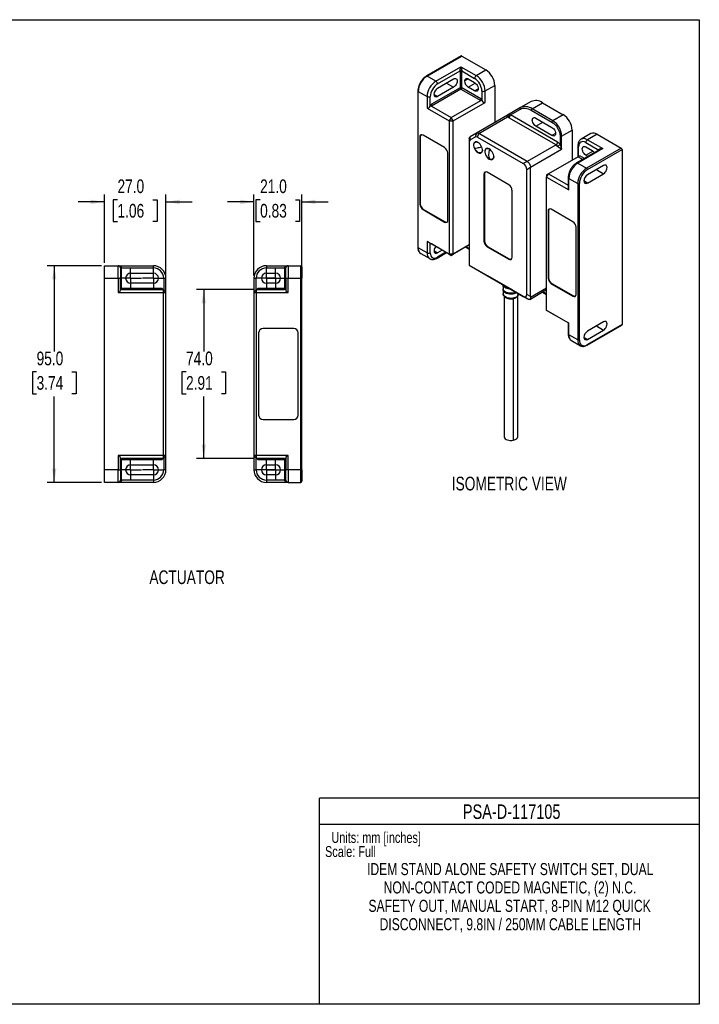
# Model space of a CAD drawing. Header units: millimetres. Extents: x 0 to 559, y 0 to 432.
# Tile 2 of 2: x 261 to 559, y 0 to 432. Entities that reach past the tile are written whole.
import ezdxf

# ---------------------------------------------------------------- set-up
doc = ezdxf.new("R2010")
doc.units = ezdxf.units.MM
doc.linetypes.add('CENTERX2', pattern=[20.32, 12.7, -2.54, 2.54, -2.54])
doc.layers.add('CENTER', color=40, linetype='CENTERX2')
doc.layers.add('DIMENSIONS', color=140, linetype='Continuous', lineweight=25)
doc.layers.add('TEXT', color=140, linetype='Continuous', lineweight=25)
doc.styles.add('SLDTEXTSTYLE0', font='TXT', dxfattribs={"width": 0.75})
doc.dimstyles.new('SLDDIMSTYLE1', dxfattribs={"dimtxt": 6, "dimasz": 6, "dimexe": 0, "dimexo": 0.0625, "dimgap": 1.5, "dimtad": 0, "dimtih": 1, "dimtoh": 1, "dimdec": 1, "dimrnd": 1e-09, "dimzin": 4, "dimdsep": 46, "dimtxsty": 'SLDTEXTSTYLE0', "dimsah": 1, "dimcen": 0.09, "dimadec": 0, "dimazin": 1, "dimtfac": 1, "dimtdec": 1, "dimtofl": 0, "dimtmove": 0, "dimatfit": 3, "dimfxl": 0, "dimfrac": 2, "dimtolj": 1, "dimtzin": 12, "dimarcsym": 0})
doc.dimstyles.new('SLDDIMSTYLE2', dxfattribs={"dimtxt": 6, "dimasz": 6, "dimexe": 0, "dimexo": 0.0625, "dimgap": 1.5, "dimtad": 0, "dimtih": 1, "dimtoh": 1, "dimdec": 1, "dimrnd": 1e-09, "dimzin": 4, "dimdsep": 46, "dimtxsty": 'SLDTEXTSTYLE0', "dimsah": 1, "dimcen": 0.09, "dimadec": 0, "dimazin": 1, "dimtfac": 1, "dimtdec": 1, "dimtmove": 0, "dimatfit": 0, "dimfxl": 0, "dimfrac": 2, "dimtolj": 1, "dimtzin": 12, "dimarcsym": 0})

# ---------------------------------------------------------------- blocks, each defined once
blk = doc.blocks.new('SW_NOTE_0')
at = {"layer": 'TEXT', "color": 0, "char_height": 6, "attachment_point": 1, "style": 'SLDTEXTSTYLE0'}
for s, insert in [('NOTES:', (0, 7.73)), ('1. DIMENSIONS CAN BE CHANGED BY MANUFACTURER WITHOUT NOTICE.', (4.5, -7.78)), ('2. DIMENSIONS DO NOT IMPLY TOLERANCE.', (4.5, -23.3))]:
    blk.add_mtext(s, dxfattribs=dict(at, insert=insert))
blk = doc.blocks.new('SW_NOTE_0_1')
at = {"layer": 'TEXT', "color": 0, "char_height": 5.2917, "attachment_point": 2, "style": 'SLDTEXTSTYLE0'}
for s, insert in [('IDEM STAND ALONE SAFETY SWITCH SET, DUAL', (75.49, 6.82)), ('NON-CONTACT CODED MAGNETIC, (2) N.C.', (75.4, -1.23)), ('SAFETY OUT, MANUAL START, 8-PIN M12 QUICK', (75.23, -9.29)), ('DISCONNECT, 9.8IN / 250MM CABLE LENGTH', (75.56, -17.35))]:
    blk.add_mtext(s, dxfattribs=dict(at, insert=insert))
blk = doc.blocks.new('_D_8')
at = {"layer": 'DIMENSIONS'}
for p, q in [((296.5, 323.91), (272.59, 323.91)), ((275.77, 323.91), (275.77, 286.27)), ((268.01, 277.3), (266.18, 277.3)), ((266.18, 277.3), (266.18, 267.77)), ((283.52, 277.3), (285.35, 277.3)), ((285.35, 277.3), (285.35, 267.77)), ((266.18, 267.77), (268.01, 267.77)), ((285.35, 267.77), (283.52, 267.77)), ((275.77, 228.91), (275.77, 266.55)), ((296.5, 228.91), (272.59, 228.91))]:
    blk.add_line(p, q, dxfattribs=at)
for points in [[(275.77, 323.91), (274.84, 317.91), (276.69, 317.91)], [(275.77, 228.91), (276.69, 234.91), (274.84, 234.91)]]:
    blk.add_solid(points, dxfattribs=at)
at = {"layer": 'DIMENSIONS', "char_height": 6, "attachment_point": 1, "style": 'SLDTEXTSTYLE0'}
for s, insert in [('95.0', (268.01, 286.25)), ('3.74', (268.01, 275.51))]:
    blk.add_mtext(s, dxfattribs=dict(at, insert=insert))
blk = doc.blocks.new('_D_9')
at = {"layer": 'DIMENSIONS'}
for p, q in [((297.77, 325.18), (297.77, 355.09)), ((324.77, 313.48), (324.77, 355.09)), ((297.77, 351.91), (286.23, 351.91)), ((303.51, 352.8), (301.68, 352.8)), ((301.68, 352.8), (301.68, 343.27)), ((319.02, 352.8), (320.85, 352.8)), ((320.85, 352.8), (320.85, 343.27)), ((324.77, 351.91), (336.3, 351.91)), ((301.68, 343.27), (303.51, 343.27)), ((320.85, 343.27), (319.02, 343.27))]:
    blk.add_line(p, q, dxfattribs=at)
for points in [[(297.77, 351.91), (291.77, 352.84), (291.77, 350.99)], [(324.77, 351.91), (330.77, 350.99), (330.77, 352.84)]]:
    blk.add_solid(points, dxfattribs=at)
at = {"layer": 'DIMENSIONS', "char_height": 6, "attachment_point": 1, "style": 'SLDTEXTSTYLE0'}
for s, insert in [('27.0', (303.51, 361.75)), ('1.06', (303.51, 351.01))]:
    blk.add_mtext(s, dxfattribs=dict(at, insert=insert))
blk = doc.blocks.new('SW_CENTERMARKSYMBOL_4')
at = {"layer": 'CENTER', "color": 0}
for p, q in [((0, 2.54), (0, 4.74)), ((-2.54, 0), (-4.74, 0)), ((0, 0), (-2.54, 0)), ((0, 0), (0, 2.54)), ((0, 0), (0, -2.54)), ((0, 0), (2.54, 0)), ((2.54, 0), (4.74, 0)), ((0, -2.54), (0, -4.74))]:
    blk.add_line(p, q, dxfattribs=at)
blk = doc.blocks.new('SW_CENTERMARKSYMBOL_5')
at = {"layer": 'CENTER', "color": 0}
for p, q in [((0, 2.54), (0, 4.74)), ((-2.54, 0), (-4.74, 0)), ((0, 0), (-2.54, 0)), ((0, 0), (0, 2.54)), ((0, 0), (0, -2.54)), ((0, 0), (2.54, 0)), ((2.54, 0), (4.74, 0)), ((0, -2.54), (0, -4.74))]:
    blk.add_line(p, q, dxfattribs=at)
blk = doc.blocks.new('SW_CENTERMARKSYMBOL_6')
at = {"layer": 'CENTER', "color": 0}
for p, q in [((0, 2.54), (0, 4.74)), ((-2.54, 0), (-4.74, 0)), ((0, 0), (-2.54, 0)), ((0, 0), (0, 2.54)), ((0, 0), (0, -2.54)), ((0, 0), (2.54, 0)), ((2.54, 0), (4.74, 0)), ((0, -2.54), (0, -4.74))]:
    blk.add_line(p, q, dxfattribs=at)
blk = doc.blocks.new('SW_CENTERMARKSYMBOL_7')
at = {"layer": 'CENTER', "color": 0}
for p, q in [((0, 2.54), (0, 4.74)), ((-2.54, 0), (-4.74, 0)), ((0, 0), (-2.54, 0)), ((0, 0), (0, 2.54)), ((0, 0), (0, -2.54)), ((0, 0), (2.54, 0)), ((2.54, 0), (4.74, 0)), ((0, -2.54), (0, -4.74))]:
    blk.add_line(p, q, dxfattribs=at)
blk = doc.blocks.new('_D_10')
at = {"layer": 'DIMENSIONS'}
for p, q in [((363.35, 319.68), (363.35, 355.09)), ((384.35, 321.88), (384.35, 355.09)), ((363.35, 351.91), (351.81, 351.91)), ((366.09, 352.8), (364.26, 352.8)), ((364.26, 352.8), (364.26, 343.27)), ((381.61, 352.8), (383.44, 352.8)), ((383.44, 352.8), (383.44, 343.27)), ((384.35, 351.91), (395.89, 351.91)), ((364.26, 343.27), (366.09, 343.27)), ((383.44, 343.27), (381.61, 343.27))]:
    blk.add_line(p, q, dxfattribs=at)
for points in [[(363.35, 351.91), (357.35, 352.84), (357.35, 350.99)], [(384.35, 351.91), (390.35, 350.99), (390.35, 352.84)]]:
    blk.add_solid(points, dxfattribs=at)
at = {"layer": 'DIMENSIONS', "char_height": 6, "attachment_point": 1, "style": 'SLDTEXTSTYLE0'}
for s, insert in [('21.0', (366.09, 361.75)), ('0.83', (366.09, 351.01))]:
    blk.add_mtext(s, dxfattribs=dict(at, insert=insert))
blk = doc.blocks.new('_D_11')
at = {"layer": 'DIMENSIONS'}
for p, q in [((363.28, 313.41), (338.17, 313.41)), ((341.35, 313.41), (341.35, 286.27)), ((333.59, 277.3), (331.76, 277.3)), ((331.76, 277.3), (331.76, 267.77)), ((349.11, 277.3), (350.94, 277.3)), ((350.94, 277.3), (350.94, 267.77)), ((331.76, 267.77), (333.59, 267.77)), ((350.94, 267.77), (349.11, 267.77)), ((341.35, 239.41), (341.35, 266.55)), ((363.28, 239.41), (338.17, 239.41))]:
    blk.add_line(p, q, dxfattribs=at)
for points in [[(341.35, 313.41), (340.43, 307.41), (342.27, 307.41)], [(341.35, 239.41), (342.27, 245.41), (340.43, 245.41)]]:
    blk.add_solid(points, dxfattribs=at)
at = {"layer": 'DIMENSIONS', "char_height": 6, "attachment_point": 1, "style": 'SLDTEXTSTYLE0'}
for s, insert in [('74.0', (333.59, 286.25)), ('2.91', (333.59, 275.51))]:
    blk.add_mtext(s, dxfattribs=dict(at, insert=insert))
blk = doc.blocks.new('SW_CENTERMARKSYMBOL_8')
at = {"layer": 'CENTER', "color": 0}
for p, q in [((0, 2.54), (0, 4.74)), ((-2.54, 0), (-4.74, 0)), ((0, 0), (-2.54, 0)), ((0, 0), (0, 2.54)), ((0, 0), (0, -2.54)), ((0, 0), (2.54, 0)), ((2.54, 0), (4.74, 0)), ((0, -2.54), (0, -4.74))]:
    blk.add_line(p, q, dxfattribs=at)
blk = doc.blocks.new('SW_CENTERMARKSYMBOL_9')
at = {"layer": 'CENTER', "color": 0}
for p, q in [((0, 2.54), (0, 4.74)), ((-2.54, 0), (-4.74, 0)), ((0, 0), (-2.54, 0)), ((0, 0), (0, 2.54)), ((0, 0), (0, -2.54)), ((0, 0), (2.54, 0)), ((2.54, 0), (4.74, 0)), ((0, -2.54), (0, -4.74))]:
    blk.add_line(p, q, dxfattribs=at)
blk = doc.blocks.new('SW_CENTERMARKSYMBOL_10')
at = {"layer": 'CENTER', "color": 0}
for p, q in [((0, 2.54), (0, 4.74)), ((-2.54, 0), (-4.74, 0)), ((0, 0), (-2.54, 0)), ((0, 0), (0, 2.54)), ((0, 0), (0, -2.54)), ((0, 0), (2.54, 0)), ((2.54, 0), (4.74, 0)), ((0, -2.54), (0, -4.74))]:
    blk.add_line(p, q, dxfattribs=at)
blk = doc.blocks.new('SW_CENTERMARKSYMBOL_11')
at = {"layer": 'CENTER', "color": 0}
for p, q in [((0, 2.54), (0, 4.74)), ((-2.54, 0), (-4.74, 0)), ((0, 0), (-2.54, 0)), ((0, 0), (0, 2.54)), ((0, 0), (0, -2.54)), ((0, 0), (2.54, 0)), ((2.54, 0), (4.74, 0)), ((0, -2.54), (0, -4.74))]:
    blk.add_line(p, q, dxfattribs=at)

msp = doc.modelspace()

# ---------------------------------------------------------------- linework, layer by layer
at = {"color": 7, "linetype": 'Continuous'}
for p, q in [((0, 431.8), (558.8, 431.8)), ((558.8, 431.8), (558.8, 0)), ((558.8, 0), (0, 0))]:
    msp.add_line(p, q, dxfattribs=at)
for p, q in [((454.3, 415.89), (439.1, 407.11)), ((439.35, 407.09), (454.55, 415.86)), ((454.55, 415.86), (465.16, 409.74)), ((443.24, 404.84), (454.2, 411.17)), ((454.2, 411.17), (460.91, 407.29)), ((443.24, 404.84), (439.35, 407.09)), ((443.94, 403.62), (453.84, 409.33)), ((453.84, 409.33), (453.84, 401.98)), ((454.55, 409.33), (460.21, 406.06)), ((454.55, 401.98), (454.55, 409.33)), ((460.91, 407.29), (465.16, 409.74)), ((453.84, 401.98), (441.26, 394.72)), ((443.94, 401.74), (451.01, 405.82)), ((451.01, 402.23), (443.94, 398.14)), ((447.9, 404.02), (451.01, 402.23)), ((462.89, 397.16), (454.55, 401.98)), ((455.82, 404.92), (457.38, 405.82)), ((457.38, 405.82), (460.21, 404.19)), ((457.38, 402.23), (460.47, 404.01)), ((460.21, 400.59), (457.38, 402.23)), ((464.8, 400.55), (469.05, 403)), ((469.05, 403), (469.05, 386.67)), ((435.31, 400.55), (435.31, 331.96)), ((435.46, 400.35), (439.35, 398.1)), ((435.46, 331.76), (435.46, 400.35)), ((439.35, 398.1), (439.35, 393.04)), ((440.76, 393.86), (440.76, 398.1)), ((454.2, 401.37), (441.26, 393.9)), ((442.39, 399.04), (443.94, 398.14)), ((454.2, 401.37), (462.89, 396.35)), ((460.21, 400.59), (461.76, 401.49)), ((463.39, 400.55), (463.39, 396.31)), ((464.8, 395.49), (464.8, 400.55)), ((439.35, 393.04), (449.1, 387.41)), ((441.26, 394.72), (440.76, 393.86)), ((441.26, 393.9), (449.95, 388.88)), ((449.95, 388.88), (462.89, 396.35)), ((450.8, 387.41), (464.8, 395.49)), ((462.89, 397.16), (463.39, 396.31)), ((480.41, 393.24), (474.64, 389.9)), ((485.01, 395.89), (480.41, 393.24)), ((485.41, 392.74), (490.01, 395.39)), ((490.01, 395.39), (499.1, 390.14)), ((449.95, 388.88), (449.1, 387.41)), ((450.8, 387.41), (449.95, 388.88)), ((474.64, 389.9), (460.99, 382.03)), ((461.99, 381.93), (474.68, 389.25)), ((474.61, 389.85), (474.64, 389.9)), ((474.64, 389.9), (474.74, 389.95)), ((495.92, 376.88), (475.2, 388.83)), ((475.91, 390.06), (480.31, 392.6)), ((496.62, 378.1), (475.91, 390.06)), ((485.06, 392.13), (494.15, 386.88)), ((494.5, 387.49), (485.41, 392.74)), ((487.08, 388.67), (494.15, 384.59)), ((499.1, 390.14), (494.5, 387.49)), ((449.1, 387.41), (449.1, 328.94)), ((449.1, 387.41), (450.8, 387.41)), ((450.8, 328.94), (450.8, 387.41)), ((487.08, 385.08), (490.19, 386.88)), ((494.15, 381), (487.08, 385.08)), ((436.16, 380.34), (436.38, 380.47)), ((436.16, 380.34), (436.16, 350.95)), ((436.38, 380.47), (436.38, 351.07)), ((447.05, 375.69), (437.58, 381.16)), ((460.97, 382.01), (458.31, 380.48)), ((458.31, 379.09), (458.31, 380.48)), ((460.47, 380.34), (458.31, 379.09)), ((460.97, 382.01), (460.47, 380.34)), ((461.53, 380.23), (462.03, 381.91)), ((461.53, 380.23), (481.55, 368.68)), ((483.24, 369.66), (462.03, 381.91)), ((495.7, 381.9), (494.15, 381)), ((497.68, 380.76), (497.68, 377.16)), ((498.39, 380.76), (502.99, 383.41)), ((498.39, 375.04), (498.39, 380.76)), ((502.99, 383.41), (502.99, 370.18)), ((511.2, 381.84), (506.95, 379.4)), ((513.95, 381.57), (509.7, 379.12)), ((513.95, 381.57), (524.55, 375.45)), ((457.87, 379.51), (457.87, 378.12)), ((457.87, 378.12), (457.87, 324.13)), ((460.73, 378.24), (460.44, 378.07)), ((495.92, 376.88), (483.33, 369.61)), ((505.52, 376.47), (505.52, 371.65)), ((505.81, 371.82), (505.81, 376.06)), ((509, 377.9), (514.65, 374.63)), ((509, 376.02), (511.83, 374.39)), ((509.7, 379.12), (516.42, 375.25)), ((448.47, 343.85), (448.47, 373.24)), ((461.83, 373.57), (461.69, 373.49)), ((463.07, 373.47), (463.26, 373.5)), ((463.09, 373.48), (463.38, 373.65)), ((465.68, 375.38), (465.39, 375.21)), ((484.74, 367.16), (498.39, 375.04)), ((505.6, 371.69), (492.66, 364.22)), ((515.17, 374.86), (504.96, 368.97)), ((516.42, 375.25), (505.46, 368.92)), ((505.6, 371.69), (507.64, 370.52)), ((508.35, 370.92), (506.31, 372.1)), ((509, 372.43), (512.09, 374.21)), ((509.98, 371.86), (509, 372.43)), ((524.55, 375.45), (509.35, 366.67)), ((509.7, 366.06), (524.91, 374.84)), ((514.65, 374.63), (514.71, 374.59)), ((514.65, 374.63), (514.65, 374.56)), ((524.91, 374.84), (524.91, 298.08)), ((466.78, 370.71), (466.64, 370.63)), ((468.02, 370.61), (468.21, 370.64)), ((468.04, 370.62), (468.33, 370.79)), ((483.24, 369.66), (481.55, 368.68)), ((483.05, 366.08), (484.74, 367.06)), ((484.74, 310.35), (484.74, 367.06)), ((505.46, 368.92), (509.35, 366.67)), ((516.77, 367.86), (509.7, 363.77)), ((464.31, 364.1), (464.52, 364.22)), ((464.31, 364.1), (464.31, 334.7)), ((464.52, 364.22), (464.52, 334.82)), ((475.2, 359.44), (465.72, 364.91)), ((483.05, 311.33), (483.05, 366.08)), ((491.81, 362.75), (492.66, 364.22)), ((492.66, 364.22), (491.81, 363.73)), ((491.81, 363.73), (491.81, 362.75)), ((491.81, 304.29), (491.81, 362.75)), ((491.81, 362.75), (501.57, 357.12)), ((492.66, 364.22), (501.28, 359.25)), ((509.7, 360.18), (516.77, 364.26)), ((513.66, 366.06), (516.77, 364.26)), ((501.28, 362.59), (501.28, 357.77)), ((501.57, 362.18), (505.46, 359.94)), ((501.57, 357.12), (501.57, 362.18)), ((505.46, 359.94), (505.46, 291.35)), ((506.17, 291.35), (506.17, 359.94)), ((509.7, 360.18), (508.15, 361.08)), ((476.61, 327.6), (476.61, 356.99)), ((436.16, 350.95), (436.38, 351.07)), ((437.58, 348.5), (437.79, 348.62)), ((437.58, 348.5), (447.05, 343.03)), ((437.79, 348.62), (447.27, 343.15)), ((492.45, 347.85), (492.66, 347.97)), ((492.45, 347.85), (492.45, 318.46)), ((492.66, 347.97), (492.66, 318.58)), ((503.34, 343.2), (493.86, 348.67)), ((447.27, 343.15), (447.05, 343.03)), ((504.75, 311.35), (504.75, 340.75)), ((449.1, 328.94), (439.35, 334.58)), ((439.35, 334.58), (439.35, 329.51)), ((440.76, 333.76), (441.26, 333.47)), ((440.76, 329.51), (440.76, 333.76)), ((449.95, 328.45), (441.26, 333.47)), ((441.26, 333.47), (441.26, 333.47)), ((457.87, 333.03), (449.95, 328.45)), ((457.87, 333.03), (450.8, 328.94)), ((464.31, 334.7), (464.52, 334.82)), ((439.35, 329.51), (435.46, 331.76)), ((436.6, 329.24), (440.49, 327)), ((442.39, 330.45), (443.94, 329.56)), ((443.74, 327.22), (447.91, 329.63)), ((445.99, 330.74), (443.94, 329.56)), ((447.62, 329.8), (443.94, 327.68)), ((450.8, 328.94), (449.1, 328.94)), ((449.1, 328.94), (449.95, 328.45)), ((449.95, 328.45), (450.8, 328.94)), ((456.24, 332.08), (457.87, 331.14)), ((457.87, 331.47), (456.53, 332.25)), ((465.72, 332.25), (465.93, 332.38)), ((465.72, 332.25), (475.2, 326.78)), ((465.93, 332.38), (475.41, 326.91)), ((297.77, 318.41), (297.77, 323.91)), ((297.77, 323.91), (303.77, 323.91)), ((303.77, 318.41), (303.77, 323.91)), ((303.77, 323.91), (319.27, 323.91)), ((319.27, 322.91), (319.27, 323.91)), ((368.85, 323.91), (368.85, 322.91)), ((368.85, 323.91), (378.35, 323.91)), ((378.35, 323.91), (378.35, 318.41)), ((378.35, 323.91), (383.85, 323.91)), ((383.85, 323.91), (383.85, 318.41)), ((457.87, 324.13), (481.55, 310.46)), ((457.87, 324.13), (465.65, 319.64)), ((475.2, 326.78), (475.41, 326.91)), ((304.77, 322.91), (305.27, 322.91)), ((305.27, 313.91), (305.27, 322.91)), ((305.27, 322.91), (319.27, 322.91)), ((309.27, 320.61), (319.27, 320.61)), ((368.85, 322.91), (376.85, 322.91)), ((368.85, 320.61), (372.85, 320.61)), ((376.85, 322.91), (376.85, 313.91)), ((376.85, 322.91), (377.35, 322.91)), ((297.77, 234.41), (297.77, 318.41)), ((297.77, 318.41), (303.77, 318.41)), ((303.77, 318.41), (304.77, 318.41)), ((303.77, 318.41), (303.77, 312.21)), ((304.77, 313.21), (304.77, 318.41)), ((319.27, 316.21), (309.27, 316.21)), ((323.77, 318.41), (323.77, 313.21)), ((323.77, 318.41), (324.77, 318.41)), ((324.77, 312.21), (324.77, 318.41)), ((363.35, 318.41), (364.35, 318.41)), ((363.35, 318.41), (363.35, 312.21)), ((364.35, 313.21), (364.35, 318.41)), ((372.85, 316.21), (368.85, 316.21)), ((377.35, 318.41), (378.35, 318.41)), ((377.35, 318.41), (377.35, 313.21)), ((378.35, 318.41), (383.85, 318.41)), ((378.35, 312.21), (378.35, 318.41)), ((383.85, 318.41), (384.35, 318.41)), ((383.85, 318.41), (383.85, 234.41)), ((384.35, 234.41), (384.35, 318.41)), ((476.91, 313.14), (466.01, 319.43)), ((483.54, 309.31), (469.96, 317.15)), ((469.96, 317.15), (476.68, 313.27)), ((472.65, 315.6), (472.7, 313.79)), ((492.45, 318.46), (492.66, 318.58)), ((493.86, 316.01), (494.08, 316.13)), ((493.86, 316.01), (503.34, 310.54)), ((494.08, 316.13), (503.55, 310.66)), ((303.77, 312.21), (323.57, 312.21)), ((305.27, 313.91), (304.77, 313.91)), ((305.27, 313.41), (305.27, 313.91)), ((323.07, 313.91), (305.27, 313.91)), ((305.27, 313.41), (323.57, 313.41)), ((323.57, 313.41), (323.07, 313.91)), ((323.57, 313.41), (323.57, 312.21)), ((324.77, 312.21), (323.57, 313.41)), ((323.57, 312.21), (323.57, 240.61)), ((323.57, 312.21), (324.77, 312.21)), ((324.77, 240.61), (324.77, 312.21)), ((364.55, 313.41), (363.35, 312.21)), ((363.35, 312.21), (364.55, 312.21)), ((363.35, 312.21), (363.35, 240.61)), ((364.55, 313.41), (365.05, 313.91)), ((364.55, 312.21), (364.55, 313.41)), ((364.55, 313.41), (376.85, 313.41)), ((364.55, 240.61), (364.55, 312.21)), ((364.55, 312.21), (378.35, 312.21)), ((376.85, 313.91), (365.05, 313.91)), ((377.35, 313.91), (376.85, 313.91)), ((376.85, 313.91), (376.85, 313.41)), ((472.71, 313.33), (472.76, 311.51)), ((473.72, 314.76), (473.77, 314.79)), ((476.68, 313.27), (476.68, 313.27)), ((479.11, 311.87), (479.08, 310.63)), ((479.48, 311.51), (479.48, 311.65)), ((484.74, 310.35), (483.05, 311.33)), ((484.43, 309.15), (491.81, 313.41)), ((491.81, 314.09), (484.76, 310.01)), ((489.99, 312.36), (491.81, 311.3)), ((491.81, 311.47), (490.14, 312.44)), ((473.12, 310.56), (473.12, 248.98)), ((477.17, 309.54), (477.17, 247.36)), ((479.12, 248.98), (479.12, 310.57)), ((481.55, 310.46), (483.66, 309.24)), ((503.34, 310.54), (503.55, 310.66)), ((501.57, 298.66), (491.81, 304.29)), ((492.66, 303.8), (491.81, 304.29)), ((501.28, 298.82), (492.66, 303.8)), ((501.28, 298.82), (501.28, 294)), ((501.57, 293.59), (501.57, 298.66)), ((516.77, 299.27), (509.7, 295.19)), ((524.91, 298.08), (509.7, 289.31)), ((365.45, 294.41), (365.45, 258.41)), ((380.85, 296.41), (367.45, 296.41)), ((382.85, 258.41), (382.85, 294.41)), ((509.6, 289.08), (524.8, 297.85)), ((509.7, 291.59), (516.77, 295.67)), ((513.66, 297.47), (516.77, 295.67)), ((505.46, 291.35), (501.57, 293.59)), ((502.68, 291.1), (502.71, 291.07)), ((502.71, 291.07), (506.6, 288.83)), ((509.7, 291.59), (508.15, 292.49)), ((506.6, 288.83), (506.84, 288.74)), ((506.6, 288.83), (506.8, 288.73)), ((367.45, 256.41), (380.85, 256.41)), ((323.57, 240.61), (303.77, 240.61)), ((303.77, 240.61), (303.77, 234.41)), ((304.77, 234.41), (304.77, 239.61)), ((304.77, 238.91), (305.27, 238.91)), ((323.57, 239.41), (305.27, 239.41)), ((305.27, 238.91), (305.27, 239.41)), ((305.27, 229.91), (305.27, 238.91)), ((305.27, 238.91), (323.07, 238.91)), ((323.07, 238.91), (323.57, 239.41)), ((324.77, 240.61), (323.57, 240.61)), ((323.57, 240.61), (323.57, 239.41)), ((323.57, 239.41), (324.77, 240.61)), ((323.77, 239.61), (323.77, 234.41)), ((324.77, 234.41), (324.77, 240.61)), ((364.55, 240.61), (363.35, 240.61)), ((363.35, 240.61), (364.55, 239.41)), ((363.35, 240.61), (363.35, 234.41)), ((364.35, 234.41), (364.35, 239.61)), ((378.35, 240.61), (364.55, 240.61)), ((364.55, 239.41), (364.55, 240.61)), ((376.85, 239.41), (364.55, 239.41)), ((365.05, 238.91), (364.55, 239.41)), ((365.05, 238.91), (376.85, 238.91)), ((376.85, 239.41), (376.85, 238.91)), ((376.85, 238.91), (377.35, 238.91)), ((376.85, 238.91), (376.85, 229.91)), ((377.35, 239.61), (377.35, 234.41)), ((378.35, 234.41), (378.35, 240.61)), ((303.77, 234.41), (297.77, 234.41)), ((297.77, 228.91), (297.77, 234.41)), ((303.77, 228.91), (303.77, 234.41)), ((303.77, 234.41), (304.77, 234.41)), ((309.27, 236.61), (319.27, 236.61)), ((324.77, 234.41), (323.77, 234.41)), ((363.35, 234.41), (364.35, 234.41)), ((368.85, 236.61), (372.85, 236.61)), ((378.35, 234.41), (377.35, 234.41)), ((378.35, 234.41), (378.35, 228.91)), ((383.85, 234.41), (378.35, 234.41)), ((383.85, 234.41), (383.85, 228.91)), ((384.35, 234.41), (383.85, 234.41)), ((303.77, 228.91), (297.77, 228.91)), ((319.27, 228.91), (303.77, 228.91)), ((305.27, 229.91), (304.77, 229.91)), ((319.27, 229.91), (305.27, 229.91)), ((319.27, 232.21), (309.27, 232.21)), ((319.27, 229.91), (319.27, 228.91)), ((372.85, 232.21), (368.85, 232.21)), ((376.85, 229.91), (368.85, 229.91)), ((368.85, 229.91), (368.85, 228.91)), ((378.35, 228.91), (368.85, 228.91)), ((377.35, 229.91), (376.85, 229.91)), ((378.35, 228.91), (383.85, 228.91))]:
    msp.add_line(p, q)
at = {"color": 140, "linetype": 'Continuous', "lineweight": 18}
msp.add_line((558.8, 0), (558.8, 90.42), dxfattribs=at)
at = {"color": 7, "linetype": 'Continuous', "lineweight": 18}
msp.add_line((558.8, 0), (318.87, 0), dxfattribs=at)
at = {"flags": 128}
for points in [[(451.01, 405.82), (451.42, 405.99), (451.79, 406.03), (452.11, 405.93), (452.36, 405.7), (452.52, 405.36), (452.57, 404.92), (452.52, 404.43), (452.36, 403.9), (452.11, 403.39), (451.79, 402.92), (451.42, 402.52), (451.01, 402.23)], [(460.21, 404.19), (460.61, 403.89), (460.98, 403.5), (461.31, 403.03), (461.55, 402.51), (461.71, 401.99), (461.76, 401.49), (461.71, 401.06), (461.55, 400.71), (461.31, 400.48), (460.98, 400.39), (460.61, 400.42), (460.21, 400.59)], [(487.08, 385.08), (486.67, 385.38), (486.3, 385.77), (485.98, 386.24), (485.73, 386.76), (485.57, 387.28), (485.52, 387.78), (485.57, 388.21), (485.73, 388.55), (485.98, 388.78), (486.3, 388.88), (486.67, 388.85), (487.08, 388.67)], [(494.15, 384.59), (494.55, 384.3), (494.93, 383.9), (495.25, 383.43), (495.49, 382.92), (495.65, 382.39), (495.7, 381.9), (495.65, 381.46), (495.49, 381.12), (495.25, 380.89), (494.93, 380.79), (494.55, 380.83), (494.15, 381)], [(461.69, 377.98), (461.23, 378.18), (460.79, 378.24), (460.4, 378.16), (460.09, 377.93), (459.87, 377.58), (459.76, 377.12), (459.76, 376.58), (459.87, 375.99), (460.09, 375.38), (460.4, 374.8), (460.79, 374.27), (461.23, 373.82), (461.69, 373.49)], [(460.2, 375.47), (460, 376.06), (459.9, 376.62), (459.91, 377.14), (460.02, 377.58), (460.24, 377.91), (460.54, 378.12), (460.92, 378.19), (461.34, 378.13), (461.73, 377.96)], [(460.55, 378.21), (460.52, 378.18), (460.42, 378.06)], [(461.69, 373.49), (462.16, 373.28), (462.59, 373.22), (462.98, 373.31), (463.29, 373.53), (463.51, 373.89), (463.62, 374.35), (463.62, 374.89), (463.51, 375.48), (463.29, 376.08), (462.98, 376.67), (462.59, 377.2), (462.16, 377.64), (461.69, 377.98)], [(509, 372.43), (508.59, 372.72), (508.22, 373.12), (507.9, 373.59), (507.65, 374.1), (507.49, 374.63), (507.44, 375.12), (507.49, 375.56), (507.65, 375.9), (507.9, 376.13), (508.22, 376.23), (508.59, 376.19), (509, 376.02)], [(463.64, 374.65), (463.62, 374.41), (463.5, 373.97), (463.29, 373.64), (462.98, 373.43), (462.61, 373.35), (462.18, 373.42), (461.73, 373.63), (461.29, 373.96), (460.87, 374.39), (460.5, 374.91), (460.2, 375.47)], [(466.64, 375.12), (466.18, 375.32), (465.74, 375.39), (465.35, 375.3), (465.04, 375.07), (464.82, 374.72), (464.71, 374.26), (464.71, 373.72), (464.82, 373.13), (465.04, 372.52), (465.35, 371.94), (465.74, 371.41), (466.18, 370.96), (466.64, 370.63)], [(466.71, 370.75), (466.26, 371.07), (465.84, 371.5), (465.47, 372.01), (465.17, 372.58), (464.96, 373.16), (464.85, 373.73), (464.85, 374.25), (464.96, 374.7), (465.17, 375.04), (465.47, 375.25), (465.84, 375.34), (466.26, 375.28), (466.71, 375.08)], [(465.49, 375.35), (465.46, 375.32), (465.37, 375.2)], [(466.64, 370.63), (467.11, 370.43), (467.54, 370.37), (467.93, 370.45), (468.24, 370.68), (468.46, 371.03), (468.57, 371.49), (468.57, 372.03), (468.46, 372.62), (468.24, 373.23), (467.93, 373.81), (467.54, 374.34), (467.11, 374.79), (466.64, 375.12)], [(468.59, 371.79), (468.57, 371.58), (468.46, 371.14), (468.25, 370.8), (467.95, 370.58), (467.58, 370.5), (467.16, 370.56), (466.71, 370.75)], [(516.77, 364.26), (517.18, 364.56), (517.55, 364.95), (517.87, 365.42), (518.12, 365.94), (518.28, 366.46), (518.33, 366.96), (518.28, 367.39), (518.12, 367.74), (517.87, 367.97), (517.55, 368.06), (517.18, 368.03), (516.77, 367.86)], [(478.33, 312.32), (478.22, 312.27), (477.62, 312.05), (476.94, 311.91), (476.24, 311.85), (475.52, 311.88), (474.83, 311.99), (474.2, 312.19), (473.66, 312.45), (473.22, 312.78), (472.9, 313.15), (472.73, 313.55), (472.7, 313.79)], [(472.71, 313.33), (472.72, 313.5), (472.73, 313.56)], [(478.72, 312.09), (478.21, 311.81), (477.61, 311.59), (476.94, 311.45), (476.24, 311.4), (475.52, 311.42), (474.84, 311.54), (474.21, 311.73), (473.66, 312), (473.23, 312.32), (472.91, 312.69), (472.74, 313.09), (472.71, 313.33)], [(479.08, 310.63), (478.69, 310.3), (478.19, 310.01), (477.59, 309.8), (476.93, 309.66), (476.23, 309.6), (475.53, 309.63), (474.86, 309.74), (474.24, 309.93), (473.7, 310.2), (473.27, 310.52), (472.96, 310.88), (472.79, 311.27), (472.76, 311.51)], [(478.61, 312.16), (478.17, 311.92), (477.58, 311.71), (476.93, 311.57), (476.23, 311.51), (475.54, 311.54), (474.86, 311.65), (474.25, 311.84), (473.71, 312.1), (473.28, 312.42), (472.97, 312.78), (472.8, 313.17), (472.77, 313.41)], [(473.71, 314.82), (473.68, 314.81), (473.66, 314.79)], [(516.77, 295.67), (517.18, 295.97), (517.55, 296.36), (517.87, 296.84), (518.12, 297.35), (518.28, 297.87), (518.33, 298.37), (518.28, 298.8), (518.12, 299.15), (517.87, 299.38), (517.55, 299.48), (517.18, 299.44), (516.77, 299.27)], [(473.12, 248.98), (473.14, 248.75), (473.31, 248.37), (473.61, 248.02), (474.04, 247.73), (474.58, 247.49), (475.19, 247.33), (475.85, 247.25), (476.52, 247.26), (477.17, 247.36)], [(477.17, 247.36), (477.77, 247.53), (478.28, 247.78), (478.69, 248.09), (478.97, 248.44), (479.1, 248.82), (479.12, 248.98)]]:
    msp.add_lwpolyline(points, dxfattribs=at)
for centre, radius, start, end in [((454.4, 415.66), 0.251, 54.3824, 114.3071), ((443.87, 399.99), 8.42, 122.4763, 177.5237), ((439.2, 406.89), 0.24, 52.7462, 115.9605), ((454.2, 408.65), 0.769, 62.6097, 117.3903), ((456.77, 405.07), 0.961, 50.7967, 189.214), ((461.74, 405.99), 1.54, 122.6055, 177.3945), ((456.39, 400.19), 8.42, 2.4764, 57.5236), ((460.64, 402.64), 8.42, 2.4764, 57.5236), ((447.75, 397.74), 8.42, 122.4763, 177.5237), ((445.76, 398.89), 3.38, 122.6055, 177.3945), ((442.41, 403.55), 1.54, 2.6055, 57.3945), ((454.2, 401.3), 0.769, 62.6097, 117.3903), ((454.61, 402.02), 0.768, 182.6055, 237.3945), ((453.78, 402.02), 0.768, 302.6055, 357.3945), ((459.2, 405.07), 3.38, 182.6055, 237.3945), ((435.56, 400.58), 0.251, 185.7086, 245.6241), ((440.05, 399.47), 1.54, 242.6097, 297.3903), ((443.34, 398.89), 0.961, 170.786, 309.2033), ((464.1, 401.92), 1.54, 242.6097, 297.3903), ((480.68, 392.86), 0.461, 126.3512, 215.1851), ((482.48, 388.65), 5.03, 54.3818, 114.314), ((487.08, 391.3), 5.03, 54.3818, 114.314), ((474.29, 390.49), 1.3, 287.0727, 341.4718), ((474.37, 390.13), 1.54, 302.6055, 357.3945), ((485.82, 392.09), 0.768, 122.6055, 177.3945), ((494.58, 383.05), 8.42, 2.4764, 57.5236), ((494.92, 386.84), 0.768, 122.6055, 177.3945), ((489.98, 380.39), 8.42, 2.4764, 57.5236), ((437.03, 380.48), 0.873, 50.7967, 189.214), ((437.43, 380.56), 1.06, 134.4113, 184.8208), ((498.04, 381.44), 0.769, 242.6097, 297.3903), ((512.34, 379.33), 2.76, 54.3411, 114.3485), ((445.4, 373.1), 3.07, 2.6055, 57.3945), ((457.84, 392.92), 17.71, 281.6213, 288.0224), ((495.09, 378.17), 1.54, 302.6055, 357.3945), ((494.57, 374.65), 2.6, 37.9787, 58.8941), ((494.71, 379.55), 3.81, 300.1044, 321.2295), ((506.02, 376.52), 0.504, 186.1088, 245.5892), ((508.09, 376.87), 2.77, 54.3965, 113.7049), ((510.53, 377.83), 1.54, 122.6055, 177.3945), ((460.49, 379.45), 3.99, 265.9229, 283.3527), ((475.12, 372.61), 8.76, 163.6563, 179.3597), ((471.42, 372.61), 5.07, 178.8923, 201.561), ((510.2, 371.77), 3.08, 33.6542, 58.2404), ((524.14, 374.8), 0.768, 2.6055, 57.3945), ((509.98, 361.82), 8.42, 122.4764, 177.5236), ((505.17, 368.52), 0.491, 53.6426, 115.6687), ((465.17, 364.24), 0.873, 50.7967, 189.214), ((465.57, 364.31), 1.06, 134.4113, 184.8208), ((513.87, 359.57), 8.42, 122.4764, 177.5236), ((511.53, 360.93), 3.38, 122.6055, 177.3945), ((508.94, 366.03), 0.768, 2.6055, 57.3945), ((473.54, 356.86), 3.07, 2.6055, 57.3945), ((501.77, 362.63), 0.492, 184.4849, 246.3519), ((505.81, 360.62), 0.769, 242.6097, 297.3903), ((509.1, 360.93), 0.961, 170.786, 309.2033), ((439.24, 351.09), 3.07, 182.6055, 237.3945), ((439.45, 351.21), 3.07, 182.6055, 237.3945), ((493.31, 347.99), 0.873, 50.7967, 189.214), ((493.72, 348.06), 1.06, 134.4113, 184.8208), ((447.61, 343.71), 0.873, 230.7967, 9.214), ((447.87, 344.02), 1.06, 235.1825, 285.5864), ((501.68, 340.61), 3.07, 2.6055, 57.3945), ((467.38, 334.84), 3.07, 182.6055, 237.3945), ((467.59, 334.96), 3.07, 182.6055, 237.3945), ((435.56, 331.99), 0.251, 185.6948, 245.6253), ((438.21, 331.49), 2.76, 174.3376, 234.3502), ((442.11, 329.24), 2.77, 174.3928, 233.7091), ((440.05, 330.88), 1.54, 242.6097, 297.3903), ((443.34, 330.3), 0.961, 170.786, 309.2033), ((445.76, 330.3), 3.37, 141.45, 177.344), ((303.77, 322.91), 1, 0, 90), ((319.27, 318.41), 5.5, 0, 90), ((368.85, 318.41), 5.5, 90, 180), ((378.35, 322.91), 1, 90, 180), ((383.85, 323.41), 0.5, 0, 90), ((443.44, 327.63), 0.505, 306.3695, 5.5616), ((475.75, 327.46), 0.873, 230.7967, 9.214), ((476.01, 327.77), 1.06, 235.1825, 285.5864), ((309.27, 318.41), 2.2, 90, 270), ((319.27, 318.41), 2.2, 0, 90), ((368.85, 318.41), 2.2, 90, 270), ((372.85, 318.41), 2.2, 0, 90), ((319.27, 318.41), 2.2, 270, 0), ((372.85, 318.41), 2.2, 270, 0), ((475.46, 316.89), 3.09, 205.0014, 275.004), ((475.44, 317.01), 3.06, 209.0504, 270.955), ((475.33, 317.59), 3.21, 222.7264, 257.279), ((495.52, 318.6), 3.07, 182.6055, 237.3945), ((495.73, 318.72), 3.07, 182.6055, 237.3945), ((303.77, 313.21), 1, 270, 0), ((305.27, 313.91), 0.5, 180, 270), ((376.85, 313.91), 0.5, 270, 0), ((378.35, 313.21), 1, 180, 270), ((475.44, 317.69), 3.37, 228.7086, 257.7182), ((476.15, 316.54), 4.77, 232.3124, 297.4565), ((475.57, 317.64), 3.42, 227.5224, 258.9996), ((476.16, 316.28), 4.58, 230.9615, 299.1984), ((478.15, 311.58), 1.32, 314.6045, 357.3277), ((503.89, 311.21), 0.873, 230.7967, 9.214), ((478.79, 310.63), 0.29, 317.8174, 0.2428), ((504.16, 311.53), 1.06, 235.1825, 285.5864), ((524.66, 298.06), 0.246, 305.0133, 6.2988), ((367.45, 294.41), 2, 90, 180), ((380.85, 294.41), 2, 0, 90), ((501.78, 294.05), 0.503, 185.6948, 245.6253), ((511.53, 292.34), 3.38, 122.6055, 177.3945), ((504.26, 293.29), 2.71, 173.5742, 234.1), ((508.14, 291.04), 2.69, 173.4667, 235.2211), ((505.81, 292.03), 0.769, 242.6097, 297.3903), ((509.1, 292.34), 0.961, 170.786, 309.2033), ((509.45, 289.28), 0.252, 305.7064, 5.6196), ((367.45, 258.41), 2, 180, 270), ((380.85, 258.41), 2, 270, 0), ((303.77, 239.61), 1, 0, 90), ((305.27, 238.91), 0.5, 90, 180), ((376.85, 238.91), 0.5, 0, 90), ((378.35, 239.61), 1, 90, 180), ((309.27, 234.41), 2.2, 90, 270), ((319.27, 234.41), 2.2, 0, 90), ((319.27, 234.41), 2.2, 270, 0), ((319.27, 234.41), 5.5, 270, 0), ((368.85, 234.41), 5.5, 180, 270), ((368.85, 234.41), 2.2, 90, 270), ((372.85, 234.41), 2.2, 0, 90), ((372.85, 234.41), 2.2, 270, 0), ((303.77, 229.91), 1, 270, 0), ((378.35, 229.91), 1, 180, 270), ((383.85, 229.41), 0.5, 270, 0)]:
    msp.add_arc(centre, radius, start, end)
for centre, major_axis, ratio, start_param, end_param in [((440.05, 394.27), (0.71, 1.22), 0.577335, 3.141633, 4.71243), ((441.61, 394.51), (0.354, 0.612), 0.577335, 1.570837, 3.141633), ((462.54, 396.96), (-0.354, 0.612), 0.577335, 3.141552, 4.712348), ((464.1, 396.72), (-0.71, 1.22), 0.577335, 1.570756, 3.141552), ((460.87, 381.96), (3, 1.73), 0.000073, 2.593522, 2.609562), ((462.15, 376.41), (-1.58, 3.98), 0.418138, 5.795949, 6.343978), ((464.41, 384), (3.78, 2.18), 0.000046, 2.698976, 2.715016), ((464.41, 384), (3.14, 1.25), 0.671527, 3.612933, 3.628973), ((460.87, 381.96), (2.65, 3.36), 0.41816, 2.638225, 2.654266), ((460.87, 375.67), (-2.65, 3.36), 0.41816, 6.222484, 6.770512), ((505.96, 371.9), (0.5, 0.289), 0.00007, 3.92695, 5.497747), ((480.05, 366.08), (1.5, 2.6), 0.999892, 5.236023, 6.28322), ((487.74, 370.53), (5.2, 0), 0.333297, 3.665191, 3.697908), ((487.74, 370.53), (2.6, 4.5), 0.333351, 2.585243, 2.617959), ((502.28, 358.34), (0.71, 1.22), 0.577335, 2.356235, 3.141633), ((440.05, 334.17), (1, -0.58), 0.00007, 0.785439, 2.356235), ((441.61, 333.27), (0.5, -0.289), 0.00007, 2.356235, 3.927031), ((466.94, 318.89), (1.78, -1.03), 0.000109, 3.899992, 4.161791), ((473.97, 314.83), (2.97, -1.72), 0.000039, 0.163086, 0.424886), ((477.39, 315.17), (0.44, 2.05), 0.25409, 3.059982, 3.093819), ((480.05, 314.79), (-2.6, 4.5), 0.333351, 2.618029, 3.665227), ((487.74, 310.35), (-1.5, 2.6), 0.999892, 1.047162, 1.158487), ((502.28, 298.25), (1, -0.58), 0.00007, 2.356235, 3.141633)]:
    msp.add_ellipse(centre, major_axis=major_axis, ratio=ratio, start_param=start_param, end_param=end_param)
for points, knots in [([(453.84, 409.33), (453.84, 409.35), (453.84, 409.39), (453.85, 409.46), (453.85, 409.54), (453.86, 409.62), (453.87, 409.75), (453.9, 409.96), (453.95, 410.21), (454, 410.48), (454.06, 410.72), (454.13, 410.96), (454.17, 411.09), (454.2, 411.17)], [0, 0, 0, 0, 0.033312, 0.067205, 0.102075, 0.138288, 0.176171, 0.284014, 0.4117, 0.543581, 0.702264, 0.824947, 1, 1, 1, 1]), ([(454.2, 411.17), (454.21, 411.13), (454.23, 411.07), (454.26, 410.98), (454.28, 410.89), (454.31, 410.81), (454.34, 410.67), (454.39, 410.48), (454.45, 410.21), (454.49, 409.96), (454.52, 409.74), (454.54, 409.57), (454.55, 409.44), (454.55, 409.37), (454.55, 409.33)], [0, 0, 0, 0, 0.076348, 0.144309, 0.203885, 0.255076, 0.297886, 0.456563, 0.588471, 0.716152, 0.824017, 0.886149, 0.944248, 1, 1, 1, 1]), ([(439.1, 407.11), (438.76, 406.89), (438.14, 406.47), (437.34, 405.64), (436.75, 404.85), (436.32, 404.14), (435.96, 403.43), (435.64, 402.6), (435.37, 401.6), (435.33, 400.92), (435.31, 400.55)], [0, 0, 0, 0, 0.167862, 0.310959, 0.429554, 0.52385, 0.609624, 0.717043, 0.847072, 1, 1, 1, 1]), ([(443.94, 403.62), (443.1, 403.13), (442.29, 402.27), (441.1, 400.21), (440.76, 399.08), (440.76, 398.1)], [0, 0, 0, 0, 0.5, 0.5, 1, 1, 1, 1]), ([(474.68, 389.25), (474.64, 389.33), (474.55, 389.5), (474.52, 389.73), (474.58, 389.81), (474.61, 389.85)], [0, 0, 0, 0, 0.25422, 0.575098, 1, 1, 1, 1]), ([(474.74, 389.95), (474.78, 389.97), (474.87, 390.02), (475.05, 390.06), (475.26, 390.09), (475.45, 390.08), (475.53, 390.08)], [0, 0, 0, 0, 0.188749, 0.424557, 0.747636, 1, 1, 1, 1]), ([(475.53, 390.08), (475.56, 390.07), (475.62, 390.07), (475.75, 390.06), (475.85, 390.06), (475.91, 390.06)], [0, 0, 0, 0, 0.25198, 0.585307, 1, 1, 1, 1]), ([(457.87, 379.55), (457.88, 379.66), (457.89, 379.76), (457.92, 379.95), (457.95, 380.03), (458.02, 380.19), (458.06, 380.26), (458.16, 380.38), (458.22, 380.43), (458.29, 380.46)], [0, 0, 0, 0, 0.25, 0.25, 0.5, 0.5, 0.75, 0.75, 1, 1, 1, 1]), ([(460.99, 382.03), (461.06, 382.07), (461.13, 382.09), (461.29, 382.12), (461.37, 382.13), (461.54, 382.11), (461.63, 382.09), (461.81, 382.03), (461.9, 381.98), (461.99, 381.93)], [0, 0, 0, 0, 0.25, 0.25, 0.5, 0.5, 0.75, 0.75, 1, 1, 1, 1]), ([(498.39, 375.04), (498.35, 375.06), (498.29, 375.09), (498.19, 375.15), (498.1, 375.19), (497.97, 375.26), (497.8, 375.35), (497.57, 375.49), (497.34, 375.63), (497.13, 375.78), (496.96, 375.91), (496.83, 376.02), (496.72, 376.14), (496.65, 376.21), (496.62, 376.25)], [0, 0, 0, 0, 0.078737, 0.146709, 0.203918, 0.250365, 0.38424, 0.499154, 0.63312, 0.748658, 0.819114, 0.883854, 0.943773, 1, 1, 1, 1]), ([(497.68, 377.16), (497.7, 377.13), (497.72, 377.06), (497.77, 376.95), (497.81, 376.83), (497.86, 376.7), (497.93, 376.53), (498.01, 376.31), (498.12, 375.99), (498.26, 375.55), (498.34, 375.23), (498.39, 375.04)], [0, 0, 0, 0, 0.040881, 0.086243, 0.136183, 0.19077, 0.250061, 0.365449, 0.500091, 0.702886, 1, 1, 1, 1]), ([(506.99, 379.4), (506.96, 379.39), (506.75, 379.3), (506.44, 379.02), (506.07, 378.59), (505.8, 378.08), (505.62, 377.5), (505.53, 376.96), (505.53, 376.6), (505.53, 376.47)], [0, 0, 0, 0, 0.032054, 0.205143, 0.370547, 0.54075, 0.715165, 0.89071, 1, 1, 1, 1]), ([(514.65, 374.63), (514.65, 374.65), (514.66, 374.69), (514.67, 374.75), (514.7, 374.81), (514.73, 374.87), (514.8, 374.95), (514.94, 375.06), (515.17, 375.16), (515.45, 375.23), (515.74, 375.27), (516.07, 375.28), (516.29, 375.26), (516.42, 375.25)], [0, 0, 0, 0, 0.033312, 0.067205, 0.102075, 0.138288, 0.176171, 0.284014, 0.4117, 0.543581, 0.702264, 0.824947, 1, 1, 1, 1]), ([(516.42, 375.25), (516.2, 375.21), (515.77, 375.15), (515.37, 374.96), (515.17, 374.86)], [0, 0, 0, 0, 0.506435, 1, 1, 1, 1]), ([(483.33, 369.61), (483.43, 369.56), (483.52, 369.5), (483.7, 369.35), (483.78, 369.26), (483.95, 369.08), (484.03, 368.98), (484.18, 368.77), (484.25, 368.66), (484.45, 368.32), (484.56, 368.08), (484.71, 367.61), (484.75, 367.38), (484.74, 367.16)], [0, 0, 0, 0, 0.125, 0.125, 0.25, 0.25, 0.375, 0.375, 0.5, 0.5, 0.75, 0.75, 1, 1, 1, 1]), ([(504.96, 368.96), (504.89, 368.92), (504.64, 368.78), (504.23, 368.47), (503.74, 368.05), (503.34, 367.62), (502.99, 367.2), (502.67, 366.76), (502.46, 366.42), (502.34, 366.23)], [0, 0, 0, 0, 0.069096, 0.24987, 0.421089, 0.585957, 0.705514, 0.830555, 1, 1, 1, 1]), ([(502.34, 366.23), (502.21, 365.98), (502.02, 365.63), (501.79, 365.1), (501.62, 364.64), (501.47, 364.09), (501.35, 363.53), (501.28, 363.02), (501.29, 362.71), (501.29, 362.59)], [0, 0, 0, 0, 0.209605, 0.295193, 0.436355, 0.581621, 0.736319, 0.896575, 1, 1, 1, 1]), ([(435.31, 331.96), (435.33, 331.66), (435.36, 331.06), (435.62, 330.3), (435.97, 329.72), (436.28, 329.49), (436.4, 329.4)], [0, 0, 0, 0, 0.271647, 0.546007, 0.822236, 1, 1, 1, 1]), ([(440.76, 329.51), (440.76, 328.54), (441.1, 327.8), (442.29, 327.11), (443.1, 327.19), (443.94, 327.68)], [0, 0, 0, 0, 0.5, 0.5, 1, 1, 1, 1]), ([(303.77, 323.91), (303.81, 323.91), (303.9, 323.91), (304.03, 323.9), (304.14, 323.88), (304.23, 323.86), (304.39, 323.83), (304.59, 323.76), (304.83, 323.63), (305.02, 323.47), (305.15, 323.31), (305.22, 323.17), (305.26, 323.04), (305.26, 322.95), (305.27, 322.91)], [0, 0, 0, 0, 0.076348, 0.144309, 0.203885, 0.255076, 0.297886, 0.456563, 0.588471, 0.716152, 0.824017, 0.886149, 0.944248, 1, 1, 1, 1]), ([(376.85, 322.91), (376.85, 322.94), (376.85, 322.99), (376.87, 323.06), (376.89, 323.14), (376.92, 323.21), (376.98, 323.33), (377.1, 323.47), (377.29, 323.63), (377.53, 323.76), (377.78, 323.84), (378.06, 323.9), (378.24, 323.91), (378.35, 323.91)], [0, 0, 0, 0, 0.033312, 0.067205, 0.102075, 0.138288, 0.176171, 0.284014, 0.4117, 0.543581, 0.702264, 0.824947, 1, 1, 1, 1]), ([(440.46, 327.02), (440.49, 327), (440.68, 326.87), (441.07, 326.74), (441.63, 326.64), (442.2, 326.66), (442.79, 326.79), (443.31, 326.98), (443.62, 327.16), (443.73, 327.23)], [0, 0, 0, 0, 0.032023, 0.205146, 0.370582, 0.540818, 0.715267, 0.890846, 1, 1, 1, 1]), ([(472.77, 311.54), (472.77, 311.47), (472.76, 311.26), (472.88, 310.92), (473.11, 310.55), (473.42, 310.23), (473.81, 309.96), (474.24, 309.74), (474.68, 309.59), (475.09, 309.49), (475.56, 309.42), (475.9, 309.41), (476.12, 309.4)], [0, 0, 0, 0, 0.059317, 0.16968, 0.282515, 0.39603, 0.506394, 0.610293, 0.71843, 0.798619, 0.872845, 1, 1, 1, 1]), ([(479.05, 310.49), (479.09, 310.54), (479.23, 310.69), (479.37, 310.98), (479.47, 311.27), (479.46, 311.44), (479.46, 311.48)], [0, 0, 0, 0, 0.172417, 0.526175, 0.889468, 1, 1, 1, 1]), ([(476.12, 309.4), (476.34, 309.41), (476.65, 309.42), (477.09, 309.49), (477.45, 309.56), (477.86, 309.69), (478.25, 309.86), (478.61, 310.08), (478.86, 310.27), (478.97, 310.41), (479, 310.44)], [0, 0, 0, 0, 0.1907225, 0.2681232, 0.3953101, 0.5253139, 0.6630493, 0.8051381, 0.9507213, 1, 1, 1, 1]), ([(483.66, 309.24), (483.64, 309.25), (483.6, 309.27), (483.56, 309.3), (483.54, 309.31)], [0, 0, 0, 0, 0.500611, 1, 1, 1, 1]), ([(484.76, 310.01), (484.77, 309.92), (484.77, 309.83), (484.75, 309.66), (484.73, 309.57), (484.68, 309.43), (484.65, 309.36), (484.56, 309.25), (484.52, 309.2), (484.41, 309.13), (484.36, 309.11), (484.23, 309.08), (484.17, 309.07), (483.97, 309.09), (483.82, 309.15), (483.66, 309.24)], [0, 0, 0, 0, 0.125, 0.125, 0.25, 0.25, 0.375, 0.375, 0.5, 0.5, 0.625, 0.625, 0.75, 0.75, 1, 1, 1, 1]), ([(501.29, 294), (501.28, 293.93), (501.28, 293.66), (501.33, 293.22), (501.46, 292.68), (501.66, 292.18), (501.95, 291.72), (502.28, 291.36), (502.55, 291.19), (502.67, 291.11)], [0, 0, 0, 0, 0.058194, 0.218138, 0.380037, 0.542966, 0.706437, 0.871299, 1, 1, 1, 1]), ([(506.84, 288.74), (506.98, 288.68), (507.33, 288.52), (508, 288.51), (508.79, 288.67), (509.33, 288.94), (509.6, 289.08)], [0, 0, 0, 0, 0.177732, 0.453971, 0.728342, 1, 1, 1, 1]), ([(305.27, 229.91), (305.27, 229.89), (305.26, 229.84), (305.25, 229.76), (305.23, 229.69), (305.2, 229.61), (305.14, 229.5), (305.02, 229.35), (304.83, 229.2), (304.59, 229.07), (304.34, 228.98), (304.06, 228.92), (303.87, 228.92), (303.77, 228.91)], [0, 0, 0, 0, 0.033312, 0.067205, 0.102075, 0.138288, 0.176171, 0.284014, 0.4117, 0.543581, 0.702264, 0.824947, 1, 1, 1, 1]), ([(378.35, 228.91), (378.3, 228.91), (378.21, 228.92), (378.09, 228.93), (377.98, 228.94), (377.88, 228.96), (377.73, 229), (377.53, 229.07), (377.29, 229.2), (377.1, 229.35), (376.97, 229.51), (376.9, 229.66), (376.86, 229.79), (376.85, 229.87), (376.85, 229.91)], [0, 0, 0, 0, 0.076348, 0.144309, 0.203885, 0.255076, 0.297886, 0.456563, 0.588471, 0.716152, 0.824017, 0.886149, 0.944248, 1, 1, 1, 1])]:
    msp.add_open_spline(points, degree=3, knots=knots)
for points in [[(463.39, 400.55), (463.39, 402.58), (461.96, 405.05), (460.21, 406.06)], [(480.31, 392.6), (481.57, 393.33), (483.27, 393.16), (485.06, 392.13)], [(474.68, 389.25), (474.81, 389.1), (474.99, 388.96), (475.2, 388.83)], [(494.15, 386.88), (496.1, 385.75), (497.68, 383.01), (497.68, 380.76)], [(497.68, 377.16), (497.36, 377.56), (496.99, 377.89), (496.62, 378.1)], [(509, 377.9), (507.24, 378.91), (505.81, 378.09), (505.81, 376.06)], [(509.7, 366.06), (507.75, 364.93), (506.17, 362.19), (506.17, 359.94)], [(304.77, 322.91), (304.77, 322.91), (304.77, 320.9), (304.77, 318.41)], [(323.77, 318.41), (323.77, 320.9), (321.75, 322.91), (319.27, 322.91)], [(368.85, 322.91), (366.37, 322.91), (364.35, 320.9), (364.35, 318.41)], [(377.35, 318.41), (377.35, 320.9), (377.35, 322.91), (377.35, 322.91)], [(384.35, 323.41), (384.35, 323.41), (384.35, 321.17), (384.35, 318.41)], [(506.17, 291.35), (506.17, 289.09), (507.75, 288.18), (509.7, 289.31)], [(304.77, 234.41), (304.77, 231.93), (304.77, 229.91), (304.77, 229.91)], [(319.27, 229.91), (321.75, 229.91), (323.77, 231.93), (323.77, 234.41)], [(364.35, 234.41), (364.35, 231.93), (366.37, 229.91), (368.85, 229.91)], [(377.35, 229.91), (377.35, 229.91), (377.35, 231.93), (377.35, 234.41)], [(384.35, 234.41), (384.35, 231.65), (384.35, 229.41), (384.35, 229.41)]]:
    msp.add_open_spline(points, degree=3)
at = {"layer": 'TEXT'}
for p, q in [((558.8, 90.42), (392.18, 90.42)), ((392.18, 0), (392.18, 90.42)), ((392.18, 78.99), (558.8, 78.99)), ((558.8, 0), (392.18, 0))]:
    msp.add_line(p, q, dxfattribs=at)

# ---------------------------------------------------------------- block references
at = {"layer": 'CENTER'}
for name, p in [('SW_CENTERMARKSYMBOL_4', (309.27, 318.41)), ('SW_CENTERMARKSYMBOL_5', (319.27, 318.41)), ('SW_CENTERMARKSYMBOL_10', (368.85, 318.41)), ('SW_CENTERMARKSYMBOL_11', (372.85, 318.41)), ('SW_CENTERMARKSYMBOL_6', (309.27, 234.41)), ('SW_CENTERMARKSYMBOL_7', (319.27, 234.41)), ('SW_CENTERMARKSYMBOL_8', (368.85, 234.41)), ('SW_CENTERMARKSYMBOL_9', (372.85, 234.41))]:
    msp.add_blockref(name, p, dxfattribs=at)
at = {"layer": 'TEXT'}
for name, p in [('SW_NOTE_0_1', (400.33, 55.12)), ('SW_NOTE_0', (12.4, 39.18))]:
    msp.add_blockref(name, p, dxfattribs=at)

# ---------------------------------------------------------------- texts
at = {"layer": 'TEXT', "style": 'SLDTEXTSTYLE0'}
for s, insert, char_height, attachment_point in [('ISOMETRIC VIEW', (450.19, 231.36), 6, 1), ('ACTUATOR', (317.5, 190.3), 6, 1), ('PSA-D-117105', (476.46, 87.66), 6.35, 2), ('Units: mm [inches]', (397.37, 75.53), 4.7625, 1), ('Scale: Full', (394.58, 69.37), 4.7625, 1)]:
    msp.add_mtext(s, dxfattribs=dict(at, insert=insert, char_height=char_height, attachment_point=attachment_point))

# ---------------------------------------------------------------- dimensions: what is measured, and where the dimension line sits
at = {"layer": 'DIMENSIONS'}
dim = msp.add_linear_dim(base=(324.77, 351.91), p1=(297.77, 323.91), p2=(324.77, 312.21), dimstyle='SLDDIMSTYLE2', dxfattribs=at)
dim.commit()
dim.dimension.update_dxf_attribs({"geometry": '_D_9', "text_midpoint": (311.27, 351.91), "dimtype": 160})
for base, p1, p2, angle, dimstyle, picture, middle in [((384.35, 351.91), (363.35, 318.41), (384.35, 320.61), 0, 'SLDDIMSTYLE2', '_D_10', (373.85, 351.91)), ((275.77, 228.91), (297.77, 323.91), (297.77, 228.91), 90, 'SLDDIMSTYLE1', '_D_8', (275.77, 276.41)), ((341.35, 239.41), (364.55, 313.41), (364.55, 239.41), 90, 'SLDDIMSTYLE1', '_D_11', (341.35, 276.41))]:
    dim = msp.add_linear_dim(base=base, p1=p1, p2=p2, angle=angle, dimstyle=dimstyle, dxfattribs=at)
    dim.commit()
    dim.dimension.update_dxf_attribs({"geometry": picture, "text_midpoint": middle, "dimtype": 160})

doc.saveas('drawing.dxf')
